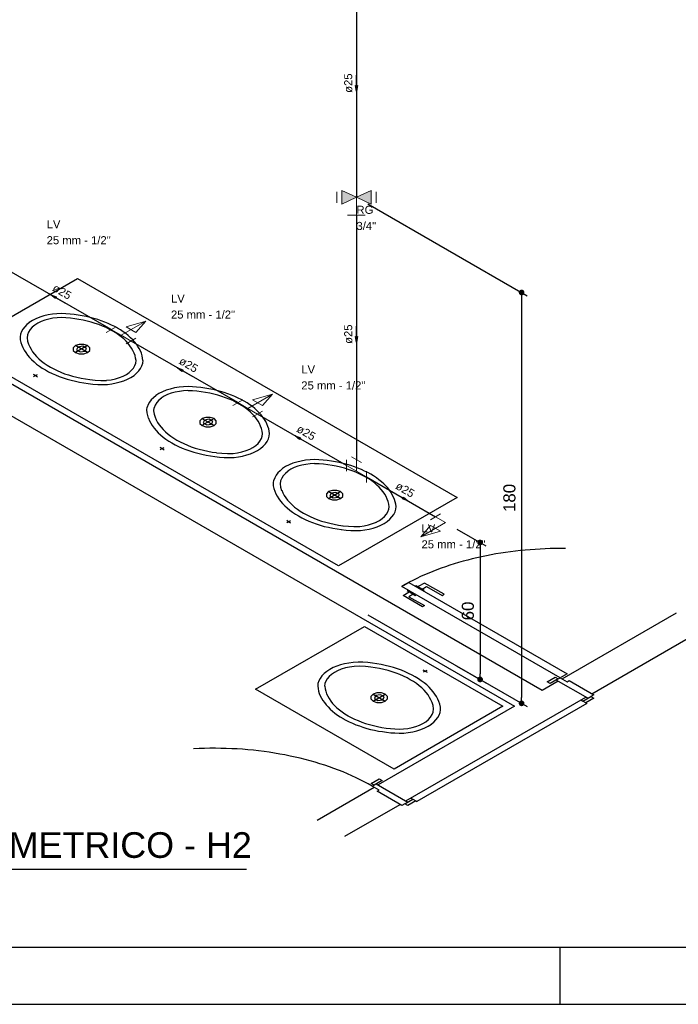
# Model space of a CAD drawing. Header units: millimetres. Extents: x 0 to 354, y 0 to 59.
# Tile 46 of 84: x 192 to 203, y 0 to 17. Entities that reach past the tile are written whole.
import ezdxf

# ---------------------------------------------------------------- set-up
doc = ezdxf.new("R2010")
doc.units = ezdxf.units.MM
for name, color, linetype, lineweight in [('AF-Conexões detalhe', 152, 'Continuous', 20), ('AF-Sentido tubo', 152, 'Continuous', 20), ('AF-Textos conexão', 1, 'Continuous', 20), ('AF-Textos tubo', 1, 'Continuous', 20), ('AF-Tubos detalhe', 152, 'Continuous', 30), ('AP-Colunas', 196, 'Continuous', 30), ('Simbolos', 3, 'Continuous', 20), ('SIMBOLOS INT', 1, 'Continuous', 30)]:
    doc.layers.add(name, color=color, linetype=linetype, lineweight=lineweight)
doc.styles.add('Arial', font='arial.ttf')
doc.styles.get("Standard").update_dxf_attribs({"font": 'arial.ttf'})
doc.dimstyles.get("Standard").update_dxf_attribs({"dimtxt": 0.18, "dimasz": 0.18, "dimexe": 0.18, "dimexo": 0.0625, "dimgap": 0.09, "dimtad": 0, "dimtih": 1, "dimtoh": 1, "dimdec": 4, "dimzin": 0, "dimdsep": 46, "dimtxsty": 'Standard', "dimcen": 0.09, "dimadec": 0, "dimazin": 0, "dimtfac": 1, "dimtdec": 4, "dimtofl": 0, "dimtmove": 0, "dimatfit": 3, "dimfxl": 1, "dimtolj": 1, "dimtzin": 0, "dimarcsym": 0})
doc.dimstyles.new('UM_25.000000', dxfattribs={"dimtxt": 0.18, "dimasz": 0.1, "dimexe": 0.1, "dimexo": 0.2, "dimgap": 0, "dimtad": 1, "dimtih": 1, "dimtoh": 1, "dimdec": 1, "dimlfac": 25, "dimzin": 0, "dimdsep": 46, "dimtxsty": 'Standard', "dimblk": 'CLOSED', "dimblk1": 'CLOSED', "dimblk2": 'CLOSED', "dimcen": 0.09, "dimdle": 0.1, "dimadec": 1, "dimazin": 2, "dimtfac": 1, "dimtdec": 4, "dimtofl": 0, "dimtmove": 0, "dimatfit": 3, "dimldrblk": 'CLOSED', "dimfxl": 1, "dimtolj": 1, "dimarcsym": 0})

# ---------------------------------------------------------------- blocks, each defined once
blk = doc.blocks.new('_DOT')
at = {"color": 0, "linetype": 'ByBlock', "lineweight": -2}
blk.add_line((-0.5, 0), (-1, 0), dxfattribs=at)
at = {"color": 0, "linetype": 'ByBlock', "const_width": 0.5}
blk.add_lwpolyline([(-0.25, 0, 1), (0.25, 0, 1)], format="xyb", close=True, dxfattribs=at)
blk = doc.blocks.new('*D8')
at = {"color": 0, "linetype": 'Continuous', "lineweight": -2, "transparency": 16777216}
for p, q in [((199.291, 8.328), (199.797, 8.036)), ((199.697, 7.994), (199.697, 5.794)), ((199.291, 5.928), (199.797, 5.636))]:
    blk.add_line(p, q, dxfattribs=at)
at = {"layer": 'Defpoints', "color": 0, "linetype": 'Continuous', "transparency": 16777216}
for p in [(199.091, 8.444), (199.091, 6.044), (199.697, 5.694)]:
    blk.add_point(p, dxfattribs=at)
at = {"color": 0, "linetype": 'Continuous', "lineweight": -2, "transparency": 16777216, "xscale": 0.1, "yscale": 0.1, "zscale": 0.1}
for p, rotation in [((199.697, 8.094), 90), ((199.697, 5.694), 270)]:
    blk.add_blockref('_DOT', p, dxfattribs=dict(at, rotation=rotation))
blk = doc.blocks.new('*D9')
at = {"color": 0, "linetype": 'Continuous', "lineweight": -2, "transparency": 16777216}
for p, q in [((197.732, 14.029), (200.525, 12.417)), ((200.425, 12.375), (200.425, 5.375)), ((197.732, 6.829), (200.525, 5.217))]:
    blk.add_line(p, q, dxfattribs=at)
at = {"layer": 'Defpoints', "color": 0, "linetype": 'Continuous', "transparency": 16777216}
for p in [(197.532, 14.145), (197.532, 6.945), (200.425, 5.275)]:
    blk.add_point(p, dxfattribs=at)
at = {"color": 0, "linetype": 'Continuous', "lineweight": -2, "transparency": 16777216, "xscale": 0.1, "yscale": 0.1, "zscale": 0.1}
for p, rotation in [((200.425, 12.475), 90), ((200.425, 5.275), 270)]:
    blk.add_blockref('_DOT', p, dxfattribs=dict(at, rotation=rotation))

msp = doc.modelspace()

# ---------------------------------------------------------------- hatches: boundary and pattern name
at = {"layer": 'Simbolos', "linetype": 'Continuous'}
for points in [[(197.5321, 14.1438), (197.2741, 14.2628), (197.2741, 14.0258)], [(197.7891, 14.2628), (197.7891, 14.0258), (197.5321, 14.1438)]]:
    msp.add_hatch(color=256, dxfattribs=at).paths.add_polyline_path(points)

# ---------------------------------------------------------------- linework, layer by layer
at = {"color": 1}
for p, q in [((200.7861, 5.5028), (191.4701, 10.8818)), ((190.9861, 10.6028), (200.3031, 5.2238)), ((198.3281, 7.3238), (198.4481, 7.3928)), ((201.1011, 5.7238), (198.3281, 7.3238)), ((198.4351, 7.2628), (198.4171, 7.2518)), ((198.4171, 7.2518), (198.4901, 7.2098)), ((198.4481, 7.3928), (201.2201, 5.7928)), ((198.5541, 7.3318), (198.5731, 7.3418)), ((198.5731, 7.3418), (198.6451, 7.2998)), ((198.7231, 7.3838), (198.6121, 7.3198)), ((198.6451, 7.2998), (198.7181, 7.2578)), ((198.6821, 7.2788), (198.7601, 7.3238)), ((198.7181, 7.2578), (198.7001, 7.2478)), ((199.0661, 7.1858), (198.7231, 7.3838)), ((198.7601, 7.3238), (199.0331, 7.1668)), ((198.3471, 7.1668), (198.4561, 7.2298)), ((198.6901, 6.9688), (198.3471, 7.1668)), ((198.5261, 7.1888), (198.4481, 7.1438)), ((198.4481, 7.1438), (198.7211, 6.9868)), ((198.4901, 7.2098), (198.5621, 7.1678)), ((198.5621, 7.1678), (198.5801, 7.1788)), ((199.0331, 7.1668), (199.0661, 7.1858)), ((198.7211, 6.9868), (198.6901, 6.9688)), ((201.1341, 5.7038), (203.1401, 6.8618)), ((201.6541, 5.4428), (203.6261, 6.5818)), ((200.8751, 5.6528), (201.0121, 5.7328)), ((201.0641, 5.7028), (200.9271, 5.6228)), ((201.0121, 5.7328), (201.0641, 5.7028)), ((201.0641, 5.7028), (201.1011, 5.7238)), ((201.2201, 5.7928), (201.1011, 5.7238)), ((201.1011, 5.7238), (201.2231, 5.6528)), ((201.0641, 5.6638), (200.7861, 5.5028)), ((200.9271, 5.6228), (200.8751, 5.6528)), ((201.5841, 5.3638), (201.0301, 5.6828)), ((201.2231, 5.6528), (201.2561, 5.6728)), ((201.2561, 5.6728), (201.6881, 5.4238)), ((198.3991, 3.5638), (201.5501, 5.3828)), ((201.4981, 5.3138), (201.6361, 5.3938)), ((201.6881, 5.3638), (201.5501, 5.2838)), ((201.6881, 5.4238), (201.6361, 5.3938)), ((201.6361, 5.3938), (201.6881, 5.3638)), ((200.3031, 5.2238), (197.9131, 3.8438)), ((201.5681, 5.2738), (198.5881, 3.5528)), ((201.4641, 5.3338), (201.4981, 5.3138)), ((201.5501, 5.2838), (201.4981, 5.3138)), ((201.5501, 5.2838), (201.5681, 5.2738)), ((196.8441, 3.2278), (197.8431, 3.8038)), ((197.7911, 3.8728), (197.9311, 3.9538)), ((197.8431, 3.8428), (197.7911, 3.8728)), ((197.8091, 3.8228), (197.8431, 3.8428)), ((197.9311, 3.7528), (197.8091, 3.8228)), ((197.9831, 3.9238), (197.8431, 3.8428)), ((197.8791, 3.8638), (198.4321, 3.5438)), ((197.9311, 3.9538), (197.9831, 3.9238)), ((197.8971, 3.7328), (197.9311, 3.7528)), ((198.3281, 3.4838), (197.8971, 3.7328)), ((197.3301, 2.9468), (198.2951, 3.5038)), ((198.3801, 3.5138), (198.3281, 3.4838)), ((198.3801, 3.5138), (198.5181, 3.5938)), ((198.4321, 3.4838), (198.3801, 3.5138)), ((198.5701, 3.5638), (198.4321, 3.4838)), ((198.4841, 3.6128), (198.5181, 3.5938)), ((198.5181, 3.5938), (198.5701, 3.5638)), ((198.5701, 3.5638), (198.5881, 3.5528)), ((201.1, 0), (201.1, 1))]:
    msp.add_line(p, q, dxfattribs=at)
at = {"color": 2}
msp.add_line((187.0547, 2.3665), (195.6024, 2.3665), dxfattribs=at)
msp.add_lwpolyline([(180, 59.4), (180, 0), (264.1, 0), (264.1, 59.4)], close=True, dxfattribs=at)
at = {"color": 6}
msp.add_lwpolyline([(182.5, 58.4), (182.5, 1), (263.1, 1), (263.1, 58.4)], close=True, dxfattribs=at)
at = {"color": 1}
for points in [[(201.1911, 7.9878), (201.1031, 7.9878), (201.0151, 7.9878), (200.9271, 7.9858), (200.8391, 7.9828), (200.7521, 7.9788), (200.6641, 7.9738), (200.5771, 7.9678), (200.4891, 7.9608), (200.4031, 7.9518), (200.3161, 7.9428), (200.2301, 7.9318), (200.1451, 7.9198), (200.0591, 7.9068), (199.9751, 7.8928), (199.8911, 7.8778), (199.8071, 7.8618), (199.7241, 7.8448), (199.6421, 7.8258), (199.5611, 7.8068), (199.4801, 7.7868), (199.4011, 7.7648), (199.3221, 7.7428), (199.2441, 7.7188), (199.1671, 7.6938), (199.0911, 7.6688), (199.0151, 7.6418), (198.9411, 7.6148), (198.8681, 7.5858), (198.7971, 7.5568), (198.7261, 7.5268), (198.6561, 7.4958), (198.5881, 7.4628), (198.5211, 7.4298), (198.4561, 7.3968), (198.3911, 7.3618), (198.3281, 7.3258)], [(197.8071, 3.8238), (197.7391, 3.8618), (197.6691, 3.8998), (197.5971, 3.9358), (197.5241, 3.9718), (197.4501, 4.0058), (197.3741, 4.0398), (197.2971, 4.0718), (197.2181, 4.1028), (197.1381, 4.1328), (197.0571, 4.1618), (196.9751, 4.1898), (196.8911, 4.2168), (196.8071, 4.2428), (196.7211, 4.2668), (196.6351, 4.2898), (196.5471, 4.3118), (196.4591, 4.3328), (196.3691, 4.3518), (196.2791, 4.3698), (196.1881, 4.3868), (196.0971, 4.4018), (196.0041, 4.4168), (195.9121, 4.4298), (195.8181, 4.4408), (195.7251, 4.4518), (195.6311, 4.4608), (195.5361, 4.4688), (195.4411, 4.4748), (195.3461, 4.4798), (195.2511, 4.4838), (195.1561, 4.4858), (195.0601, 4.4868), (194.9651, 4.4868), (194.8691, 4.4848), (194.7741, 4.4818), (194.6791, 4.4778)]]:
    msp.add_lwpolyline(points, dxfattribs=at)
at = {"layer": 'AF-Conexões detalhe', "linetype": 'Continuous'}
for p, q in [((193.4091, 11.7248), (193.8421, 11.9748)), ((193.4961, 11.8748), (193.8421, 11.9748)), ((193.6691, 11.7748), (193.8421, 11.9748)), ((193.1491, 11.7748), (193.3221, 11.8748)), ((193.4091, 11.7248), (193.2361, 11.8248)), ((193.4961, 11.8748), (193.6691, 11.7748)), ((193.4091, 11.7248), (193.5821, 11.6248)), ((193.6691, 11.6748), (193.4961, 11.5748)), ((195.3671, 10.4948), (195.5401, 10.5948)), ((195.6261, 10.4448), (195.4531, 10.5448)), ((195.6261, 10.4448), (196.0591, 10.6948)), ((195.7131, 10.5948), (196.0591, 10.6948)), ((195.7131, 10.5948), (195.8861, 10.4948)), ((195.8861, 10.4948), (196.0591, 10.6948)), ((195.6261, 10.4448), (195.8001, 10.3448)), ((195.8861, 10.3948), (195.7131, 10.2948)), ((197.3581, 9.5448), (197.3581, 9.3448)), ((197.4451, 9.5948), (197.6181, 9.4948)), ((197.5321, 9.3448), (197.5321, 9.5448)), ((197.5321, 9.3448), (197.3581, 9.4448)), ((197.5321, 9.3448), (197.7051, 9.2448)), ((197.7051, 9.3448), (197.7051, 9.1448)), ((198.8311, 8.4938), (199.0041, 8.5938)), ((199.0911, 8.4438), (198.9181, 8.5438)), ((199.0911, 8.4438), (198.6581, 8.1938)), ((198.8311, 8.3938), (198.6581, 8.1938)), ((199.0041, 8.2938), (198.6581, 8.1938)), ((198.8311, 8.3938), (199.0041, 8.2938))]:
    msp.add_line(p, q, dxfattribs=at)
at = {"layer": 'AF-Tubos detalhe'}
for p, q in [((197.5321, 17.9448), (197.5321, 14.1448)), ((197.5321, 13.8328), (197.5321, 9.5448)), ((193.2361, 11.8248), (191.3651, 12.9048)), ((195.4531, 10.5448), (193.5821, 11.6248)), ((197.3581, 9.4448), (195.8001, 10.3448)), ((197.7051, 9.2448), (198.9181, 8.5438))]:
    msp.add_line(p, q, dxfattribs=at)
at = {"layer": 'AP-Colunas'}
for points in [[(190.5681, 11.5228), (192.6461, 12.7228), (199.2971, 8.8828), (197.2191, 7.6828), (190.5681, 11.5228)], [(200.0951, 5.2238), (198.1901, 4.1238), (195.7651, 5.5238), (197.6701, 6.6238), (200.0951, 5.2238)]]:
    msp.add_lwpolyline(points, close=True, dxfattribs=at)
at = {"layer": 'Simbolos'}
for p, q in [((197.1851, 14.2398), (197.1851, 14.0498)), ((197.2741, 14.2628), (197.2741, 14.0258)), ((197.2741, 14.2628), (197.5321, 14.1438)), ((197.7891, 14.2628), (197.5321, 14.1438)), ((197.7891, 14.2628), (197.7891, 14.0258)), ((197.8781, 14.2398), (197.8781, 14.0498)), ((197.2741, 14.0258), (197.5321, 14.1438)), ((197.7891, 14.0258), (197.5321, 14.1448)), ((197.5321, 14.1438), (197.5321, 13.8328)), ((197.3771, 13.8328), (197.6861, 13.8328))]:
    msp.add_line(p, q, dxfattribs=at)
at = {"layer": 'SIMBOLOS INT', "linetype": 'Continuous'}
for p, q in [((192.8211, 11.5448), (192.6081, 11.4218)), ((192.8211, 11.4218), (192.6101, 11.5438)), ((191.9091, 11.0188), (191.8751, 11.0378)), ((191.9091, 11.0188), (191.8751, 10.9988)), ((191.9091, 11.0188), (191.9431, 11.0378)), ((191.9091, 11.0188), (191.9431, 10.9988)), ((195.0381, 10.2648), (194.8251, 10.1418)), ((195.0381, 10.1418), (194.8281, 10.2638)), ((194.1261, 9.7388), (194.0921, 9.7578)), ((194.1261, 9.7388), (194.0921, 9.7188)), ((194.1261, 9.7388), (194.1601, 9.7578)), ((194.1261, 9.7388), (194.1601, 9.7188)), ((197.2551, 8.9848), (197.0421, 8.8618)), ((197.2551, 8.8618), (197.0451, 8.9838)), ((196.3431, 8.4588), (196.3091, 8.4778)), ((196.3431, 8.4588), (196.3091, 8.4388)), ((196.3431, 8.4588), (196.3771, 8.4778)), ((196.3431, 8.4588), (196.3771, 8.4388)), ((198.7351, 5.8388), (198.7021, 5.8588)), ((198.7351, 5.8388), (198.7021, 5.8198)), ((198.7351, 5.8388), (198.7691, 5.8588)), ((198.7351, 5.8388), (198.7691, 5.8198)), ((197.8241, 5.4358), (198.0341, 5.3138)), ((197.8241, 5.3128), (198.0371, 5.4358))]:
    msp.add_line(p, q, dxfattribs=at)
for points in [[(192.3661, 12.1058), (192.2851, 12.1028), (192.2061, 12.0948), (192.1281, 12.0818), (192.0531, 12.0638), (191.9821, 12.0418), (191.9161, 12.0148), (191.8551, 11.9838), (191.8001, 11.9498)], [(193.3491, 11.8488), (193.2961, 11.8778), (193.2411, 11.9058), (193.1841, 11.9328), (193.1241, 11.9578), (193.0621, 11.9808), (192.9981, 12.0018), (192.9331, 12.0208), (192.8661, 12.0388), (192.7981, 12.0538), (192.7281, 12.0678), (192.6571, 12.0798), (192.5861, 12.0888), (192.5141, 12.0968), (192.4411, 12.1028), (192.3671, 12.1058)], [(191.8041, 11.9488), (191.7591, 11.9118), (191.7201, 11.8728), (191.6891, 11.8318), (191.6641, 11.7898), (191.6481, 11.7458)], [(192.3631, 12.0358), (192.2871, 12.0318), (192.2121, 12.0228), (192.1401, 12.0088), (192.0711, 11.9898), (192.0071, 11.9658), (191.9481, 11.9378), (191.8961, 11.9058)], [(193.2621, 11.7988), (193.2061, 11.8298), (193.1471, 11.8598), (193.0851, 11.8868), (193.0211, 11.9118), (192.9551, 11.9348), (192.8861, 11.9558), (192.8161, 11.9738), (192.7431, 11.9908), (192.6701, 12.0038), (192.5951, 12.0158), (192.5191, 12.0248), (192.4421, 12.0308), (192.3651, 12.0348)], [(191.6451, 11.7458), (191.6391, 11.6968), (191.6411, 11.6478), (191.6511, 11.5988), (191.6681, 11.5518)], [(191.7661, 11.7358), (191.7611, 11.6798), (191.7681, 11.6228), (191.7871, 11.5678)], [(191.8991, 11.9048), (191.8531, 11.8658), (191.8161, 11.8248), (191.7881, 11.7808), (191.7691, 11.7358)], [(193.6701, 11.2818), (193.6631, 11.3258), (193.6521, 11.3708), (193.6361, 11.4148), (193.6161, 11.4578), (193.5921, 11.4998), (193.5641, 11.5418), (193.5321, 11.5828), (193.4961, 11.6228), (193.4561, 11.6608), (193.4121, 11.6978), (193.3651, 11.7338), (193.3151, 11.7678), (193.2611, 11.7998)], [(193.7921, 11.2828), (193.7861, 11.3258), (193.7771, 11.3678), (193.7631, 11.4098), (193.7471, 11.4508), (193.7261, 11.4918), (193.7031, 11.5318), (193.6761, 11.5708), (193.6451, 11.6098), (193.6121, 11.6478), (193.5751, 11.6838), (193.5351, 11.7198), (193.4921, 11.7548), (193.4461, 11.7878), (193.3981, 11.8198), (193.3471, 11.8498)], [(191.7881, 11.5688), (191.8071, 11.5238), (191.8311, 11.4798), (191.8591, 11.4368), (191.8921, 11.3938), (191.9281, 11.3528), (191.9691, 11.3128), (192.0131, 11.2748), (192.0621, 11.2378), (192.1141, 11.2028), (192.1691, 11.1688)], [(192.8201, 11.4228), (192.8591, 11.4608), (192.8591, 11.5058), (192.8201, 11.5448), (192.7531, 11.5668), (192.6761, 11.5668), (192.6091, 11.5448)], [(191.6691, 11.5528), (191.6881, 11.5088), (191.7111, 11.4648), (191.7381, 11.4218), (191.7681, 11.3798), (191.8031, 11.3388), (191.8411, 11.2988), (191.8831, 11.2598), (191.9281, 11.2218), (191.9771, 11.1858), (192.0281, 11.1518), (192.0831, 11.1188)], [(192.6091, 11.5448), (192.5701, 11.5058), (192.5701, 11.4608), (192.6091, 11.4228), (192.6761, 11.3998), (192.7531, 11.3998), (192.8201, 11.4228)], [(192.6521, 11.5198), (192.6291, 11.4708), (192.6921, 11.4348), (192.7771, 11.4478)], [(192.7771, 11.4478), (192.8001, 11.4968), (192.7371, 11.5328), (192.6521, 11.5198)], [(193.4451, 11.0108), (193.5011, 11.0408), (193.5501, 11.0748), (193.5911, 11.1118), (193.6241, 11.1518), (193.6491, 11.1938), (193.6641, 11.2368), (193.6701, 11.2808)], [(193.5221, 10.9558), (193.5811, 10.9878), (193.6351, 11.0228), (193.6811, 11.0608), (193.7201, 11.1018), (193.7511, 11.1448), (193.7731, 11.1898), (193.7871, 11.2358), (193.7931, 11.2828)], [(192.0821, 11.1188), (192.1391, 11.0878), (192.1991, 11.0578), (192.2611, 11.0298), (192.3261, 11.0038), (192.3941, 10.9788), (192.4631, 10.9568), (192.5341, 10.9368), (192.6071, 10.9198), (192.6821, 10.9038), (192.7571, 10.8908), (192.8341, 10.8798)], [(192.1701, 11.1688), (192.2271, 11.1368), (192.2881, 11.1068), (192.3521, 11.0788), (192.4191, 11.0528), (192.4881, 11.0298), (192.5591, 11.0088), (192.6331, 10.9898), (192.7081, 10.9738), (192.7841, 10.9598), (192.8621, 10.9488)], [(192.8321, 10.8788), (192.9151, 10.8698), (192.9991, 10.8638), (193.0841, 10.8628), (193.1681, 10.8658)], [(192.8601, 10.9478), (192.9561, 10.9378), (193.0531, 10.9338), (193.1511, 10.9358)], [(193.1531, 10.9368), (193.2321, 10.9468), (193.3081, 10.9638), (193.3801, 10.9848), (193.4461, 11.0108)], [(193.1711, 10.8658), (193.2471, 10.8758), (193.3211, 10.8898), (193.3921, 10.9078), (193.4591, 10.9298), (193.5231, 10.9558)], [(194.5831, 10.8258), (194.5021, 10.8228), (194.4231, 10.8148), (194.3451, 10.8018), (194.2701, 10.7838), (194.1991, 10.7618), (194.1331, 10.7348), (194.0721, 10.7038), (194.0171, 10.6698)], [(194.5801, 10.7558), (194.5041, 10.7518), (194.4291, 10.7428), (194.3571, 10.7288), (194.2881, 10.7098), (194.2241, 10.6858), (194.1651, 10.6578), (194.1131, 10.6258)], [(195.4791, 10.5188), (195.4231, 10.5498), (195.3641, 10.5798), (195.3031, 10.6068), (195.2381, 10.6318), (195.1721, 10.6548), (195.1031, 10.6758), (195.0331, 10.6938), (194.9601, 10.7108), (194.8871, 10.7238), (194.8121, 10.7358), (194.7361, 10.7448), (194.6591, 10.7508), (194.5821, 10.7548)], [(195.5661, 10.5688), (195.5131, 10.5978), (195.4581, 10.6258), (195.4011, 10.6528), (195.3411, 10.6778), (195.2791, 10.7008), (195.2151, 10.7218), (195.1501, 10.7408), (195.0831, 10.7588), (195.0151, 10.7738), (194.9451, 10.7878), (194.8751, 10.7998), (194.8031, 10.8088), (194.7311, 10.8168), (194.6581, 10.8228), (194.5841, 10.8258)], [(194.0211, 10.6688), (193.9761, 10.6318), (193.9371, 10.5928), (193.9061, 10.5518), (193.8821, 10.5098), (193.8651, 10.4658)], [(194.1161, 10.6248), (194.0701, 10.5858), (194.0331, 10.5448), (194.0051, 10.5008), (193.9861, 10.4558)], [(196.0091, 10.0028), (196.0031, 10.0458), (195.9941, 10.0878), (195.9801, 10.1298), (195.9641, 10.1708), (195.9431, 10.2118), (195.9201, 10.2518), (195.8931, 10.2908), (195.8621, 10.3298), (195.8291, 10.3678), (195.7921, 10.4038), (195.7521, 10.4398), (195.7091, 10.4748), (195.6641, 10.5078), (195.6151, 10.5398), (195.5641, 10.5698)], [(193.8621, 10.4658), (193.8561, 10.4168), (193.8581, 10.3678), (193.8681, 10.3188), (193.8851, 10.2718)], [(193.9831, 10.4558), (193.9781, 10.3998), (193.9851, 10.3428), (194.0041, 10.2878)], [(195.8871, 10.0018), (195.8801, 10.0458), (195.8691, 10.0908), (195.8531, 10.1348), (195.8331, 10.1778), (195.8091, 10.2198), (195.7811, 10.2618), (195.7491, 10.3028), (195.7131, 10.3428), (195.6731, 10.3808), (195.6291, 10.4178), (195.5821, 10.4538), (195.5321, 10.4878), (195.4781, 10.5198)], [(193.8861, 10.2728), (193.9051, 10.2288), (193.9281, 10.1848), (193.9551, 10.1418), (193.9851, 10.0998), (194.0201, 10.0588), (194.0581, 10.0188), (194.1001, 9.9798), (194.1451, 9.9418), (194.1941, 9.9058), (194.2451, 9.8718), (194.3001, 9.8388)], [(194.0051, 10.2888), (194.0241, 10.2438), (194.0481, 10.1998), (194.0761, 10.1568), (194.1091, 10.1138), (194.1451, 10.0728), (194.1861, 10.0328), (194.2301, 9.9948), (194.2791, 9.9578), (194.3311, 9.9228), (194.3861, 9.8888)], [(194.8261, 10.2648), (194.7871, 10.2258), (194.7871, 10.1808), (194.8261, 10.1428), (194.8931, 10.1198), (194.9701, 10.1198), (195.0371, 10.1428)], [(195.0371, 10.1428), (195.0761, 10.1808), (195.0761, 10.2258), (195.0371, 10.2648), (194.9701, 10.2868), (194.8931, 10.2868), (194.8261, 10.2648)], [(194.8691, 10.2398), (194.8461, 10.1908), (194.9091, 10.1548), (194.9941, 10.1678)], [(194.9941, 10.1678), (195.0171, 10.2168), (194.9541, 10.2528), (194.8691, 10.2398)], [(194.2991, 9.8388), (194.3561, 9.8078), (194.4161, 9.7778), (194.4791, 9.7498), (194.5431, 9.7238), (194.6111, 9.6988), (194.6801, 9.6768), (194.7511, 9.6568), (194.8241, 9.6398), (194.8991, 9.6238), (194.9741, 9.6108), (195.0511, 9.5998)], [(194.3871, 9.8888), (194.4441, 9.8568), (194.5051, 9.8268), (194.5691, 9.7988), (194.6361, 9.7728), (194.7051, 9.7498), (194.7761, 9.7288), (194.8501, 9.7098), (194.9251, 9.6938), (195.0021, 9.6798), (195.0791, 9.6688)], [(195.6621, 9.7308), (195.7181, 9.7608), (195.7671, 9.7948), (195.8081, 9.8318), (195.8411, 9.8718), (195.8661, 9.9138), (195.8811, 9.9568), (195.8871, 10.0008)], [(195.7391, 9.6758), (195.7981, 9.7078), (195.8521, 9.7428), (195.8981, 9.7808), (195.9371, 9.8218), (195.9681, 9.8648), (195.9901, 9.9098), (196.0051, 9.9558), (196.0101, 10.0028)], [(195.0771, 9.6678), (195.1731, 9.6578), (195.2711, 9.6538), (195.3681, 9.6558)], [(195.3711, 9.6558), (195.4491, 9.6668), (195.5251, 9.6838), (195.5971, 9.7048), (195.6631, 9.7308)], [(195.3881, 9.5858), (195.4641, 9.5958), (195.5381, 9.6098), (195.6091, 9.6278), (195.6761, 9.6498), (195.7401, 9.6758)], [(195.0491, 9.5988), (195.1321, 9.5898), (195.2161, 9.5838), (195.3011, 9.5828), (195.3851, 9.5858)], [(196.8001, 9.5458), (196.7191, 9.5428), (196.6401, 9.5348), (196.5621, 9.5218), (196.4871, 9.5038), (196.4161, 9.4818), (196.3501, 9.4548), (196.2891, 9.4238), (196.2341, 9.3898)], [(197.7831, 9.2888), (197.7301, 9.3178), (197.6751, 9.3458), (197.6181, 9.3728), (197.5581, 9.3978), (197.4961, 9.4208), (197.4321, 9.4418), (197.3671, 9.4608), (197.3001, 9.4788), (197.2321, 9.4938), (197.1621, 9.5078), (197.0921, 9.5198), (197.0201, 9.5288), (196.9481, 9.5368), (196.8751, 9.5428), (196.8021, 9.5458)], [(196.2381, 9.3888), (196.1931, 9.3518), (196.1541, 9.3128), (196.1231, 9.2718), (196.0991, 9.2298), (196.0821, 9.1858)], [(196.3331, 9.3448), (196.2871, 9.3058), (196.2501, 9.2648), (196.2221, 9.2208), (196.2031, 9.1758)], [(196.7971, 9.4758), (196.7211, 9.4718), (196.6461, 9.4628), (196.5741, 9.4488), (196.5051, 9.4298), (196.4411, 9.4058), (196.3821, 9.3778), (196.3301, 9.3458)], [(197.6961, 9.2388), (197.6401, 9.2698), (197.5811, 9.2998), (197.5201, 9.3268), (197.4551, 9.3518), (197.3891, 9.3748), (197.3201, 9.3958), (197.2501, 9.4138), (197.1771, 9.4308), (197.1041, 9.4438), (197.0291, 9.4558), (196.9531, 9.4648), (196.8761, 9.4708), (196.7991, 9.4748)], [(196.0791, 9.1858), (196.0731, 9.1368), (196.0751, 9.0878), (196.0851, 9.0388), (196.1021, 8.9918)], [(196.2001, 9.1758), (196.1951, 9.1198), (196.2021, 9.0628), (196.2211, 9.0078)], [(198.1041, 8.7218), (198.0971, 8.7658), (198.0861, 8.8108), (198.0701, 8.8548), (198.0501, 8.8978), (198.0261, 8.9398), (197.9981, 8.9818), (197.9661, 9.0228), (197.9301, 9.0628), (197.8901, 9.1008), (197.8461, 9.1378), (197.7991, 9.1738), (197.7491, 9.2078), (197.6951, 9.2398)], [(198.2261, 8.7228), (198.2201, 8.7658), (198.2111, 8.8078), (198.1971, 8.8498), (198.1811, 8.8908), (198.1601, 8.9318), (198.1371, 8.9718), (198.1101, 9.0108), (198.0791, 9.0498), (198.0461, 9.0878), (198.0091, 9.1238), (197.9691, 9.1598), (197.9261, 9.1948), (197.8811, 9.2278), (197.8321, 9.2598), (197.7811, 9.2898)], [(196.1031, 8.9928), (196.1221, 8.9488), (196.1451, 8.9048), (196.1721, 8.8618), (196.2021, 8.8198), (196.2371, 8.7788), (196.2751, 8.7388), (196.3171, 8.6998), (196.3621, 8.6618), (196.4111, 8.6258), (196.4631, 8.5918), (196.5171, 8.5588)], [(196.2221, 9.0088), (196.2411, 8.9638), (196.2651, 8.9198), (196.2931, 8.8768), (196.3261, 8.8338), (196.3621, 8.7928), (196.4031, 8.7528), (196.4471, 8.7148), (196.4961, 8.6778), (196.5481, 8.6428), (196.6031, 8.6088)], [(197.0431, 8.9848), (197.0041, 8.9458), (197.0041, 8.9008), (197.0431, 8.8628), (197.1101, 8.8398), (197.1871, 8.8398), (197.2541, 8.8628)], [(197.2541, 8.8628), (197.2931, 8.9008), (197.2931, 8.9458), (197.2541, 8.9848), (197.1871, 9.0068), (197.1101, 9.0068), (197.0431, 8.9848)], [(197.0861, 8.9598), (197.0631, 8.9108), (197.1261, 8.8748), (197.2111, 8.8878)], [(197.2111, 8.8878), (197.2341, 8.9368), (197.1711, 8.9728), (197.0861, 8.9598)], [(197.8791, 8.4508), (197.9351, 8.4808), (197.9841, 8.5148), (198.0251, 8.5518), (198.0581, 8.5918), (198.0831, 8.6338), (198.0981, 8.6768), (198.1041, 8.7208)], [(197.9561, 8.3958), (198.0161, 8.4268), (198.0691, 8.4628), (198.1151, 8.5008), (198.1541, 8.5418), (198.1851, 8.5848), (198.2081, 8.6298), (198.2221, 8.6758), (198.2271, 8.7228)], [(196.5161, 8.5588), (196.5731, 8.5278), (196.6331, 8.4978), (196.6961, 8.4698), (196.7611, 8.4438), (196.8281, 8.4188), (196.8971, 8.3968), (196.9681, 8.3768), (197.0411, 8.3598), (197.1161, 8.3438), (197.1911, 8.3308), (197.2681, 8.3198)], [(196.6041, 8.6088), (196.6611, 8.5768), (196.7231, 8.5468), (196.7861, 8.5188), (196.8531, 8.4928), (196.9221, 8.4698), (196.9941, 8.4488), (197.0671, 8.4298), (197.1421, 8.4138), (197.2191, 8.3998), (197.2961, 8.3888)], [(197.2661, 8.3188), (197.3491, 8.3098), (197.4331, 8.3038), (197.5181, 8.3028), (197.6021, 8.3058)], [(197.2941, 8.3878), (197.3901, 8.3778), (197.4881, 8.3738), (197.5851, 8.3758)], [(197.5881, 8.3758), (197.6661, 8.3868), (197.7421, 8.4038), (197.8141, 8.4248), (197.8801, 8.4508)], [(197.6051, 8.3058), (197.6811, 8.3158), (197.7551, 8.3298), (197.8261, 8.3478), (197.8941, 8.3698), (197.9571, 8.3958)], [(197.1231, 5.9018), (197.0631, 5.8708), (197.0101, 5.8358), (196.9631, 5.7968), (196.9251, 5.7558), (196.8941, 5.7128), (196.8711, 5.6678), (196.8571, 5.6218), (196.8521, 5.5758)], [(197.4741, 5.9918), (197.3981, 5.9818), (197.3241, 5.9678), (197.2531, 5.9498), (197.1851, 5.9278), (197.1221, 5.9018)], [(197.4911, 5.9218), (197.4121, 5.9108), (197.3371, 5.8948), (197.2651, 5.8728), (197.1981, 5.8468)], [(197.8131, 5.9788), (197.7301, 5.9888), (197.6451, 5.9938), (197.5611, 5.9948), (197.4761, 5.9918)], [(197.7841, 5.9098), (197.6881, 5.9208), (197.5911, 5.9248), (197.4931, 5.9218)], [(198.4751, 5.6888), (198.4171, 5.7208), (198.3561, 5.7508), (198.2921, 5.7788), (198.2261, 5.8048), (198.1561, 5.8278), (198.0851, 5.8498), (198.0121, 5.8678), (197.9371, 5.8838), (197.8601, 5.8978), (197.7821, 5.9088)], [(198.5621, 5.7388), (198.5051, 5.7708), (198.4451, 5.7998), (198.3831, 5.8288), (198.3181, 5.8548), (198.2511, 5.8788), (198.1821, 5.9008), (198.1101, 5.9208), (198.0371, 5.9378), (197.9631, 5.9538), (197.8871, 5.9668), (197.8101, 5.9778)], [(197.1991, 5.8468), (197.1441, 5.8168), (197.0951, 5.7828), (197.0531, 5.7458), (197.0201, 5.7058), (196.9961, 5.6638), (196.9801, 5.6208), (196.9741, 5.5768)], [(198.9751, 5.3048), (198.9571, 5.3498), (198.9341, 5.3928), (198.9071, 5.4358), (198.8761, 5.4788), (198.8421, 5.5198), (198.8041, 5.5598), (198.7621, 5.5978), (198.7171, 5.6358), (198.6681, 5.6718), (198.6161, 5.7068), (198.5611, 5.7388)], [(196.8521, 5.5748), (196.8581, 5.5328), (196.8681, 5.4898), (196.8811, 5.4488), (196.8981, 5.4068), (196.9181, 5.3668), (196.9421, 5.3258), (196.9691, 5.2868), (196.9991, 5.2478), (197.0331, 5.2108), (197.0701, 5.1738), (197.1091, 5.1378), (197.1521, 5.1038), (197.1981, 5.0698), (197.2461, 5.0378), (197.2981, 5.0078)], [(196.9751, 5.5758), (196.9821, 5.5318), (196.9931, 5.4878), (197.0081, 5.4438), (197.0281, 5.3998), (197.0521, 5.3578), (197.0801, 5.3158), (197.1131, 5.2748), (197.1491, 5.2358), (197.1891, 5.1968), (197.2321, 5.1598), (197.2791, 5.1248), (197.3301, 5.0908), (197.3841, 5.0578)], [(198.8561, 5.2888), (198.8371, 5.3338), (198.8131, 5.3778), (198.7851, 5.4218), (198.7531, 5.4638), (198.7161, 5.5048), (198.6761, 5.5448), (198.6311, 5.5838), (198.5831, 5.6198), (198.5311, 5.6558), (198.4751, 5.6888)], [(197.8241, 5.4348), (197.7861, 5.3968), (197.7861, 5.3518), (197.8241, 5.3128), (197.8911, 5.2908), (197.9691, 5.2908), (198.0361, 5.3128)], [(198.0361, 5.3128), (198.0741, 5.3518), (198.0741, 5.3968), (198.0361, 5.4348), (197.9691, 5.4578), (197.8911, 5.4578), (197.8241, 5.4348)], [(197.8681, 5.4098), (197.8451, 5.3608), (197.9071, 5.3248), (197.9921, 5.3378)], [(197.9921, 5.3378), (198.0151, 5.3878), (197.9531, 5.4238), (197.8681, 5.4098)], [(198.8781, 5.1218), (198.8831, 5.1788), (198.8761, 5.2348), (198.8581, 5.2898)], [(199.0001, 5.1128), (199.0051, 5.1608), (199.0031, 5.2098), (198.9941, 5.2588), (198.9771, 5.3068)], [(197.2951, 5.0088), (197.3481, 4.9798), (197.4031, 4.9518), (197.4611, 4.9248), (197.5211, 4.9008), (197.5821, 4.8778), (197.6461, 4.8558), (197.7111, 4.8368), (197.7781, 4.8188), (197.8471, 4.8038), (197.9161, 4.7898), (197.9871, 4.7788), (198.0591, 4.7688), (198.1311, 4.7608), (198.2041, 4.7558), (198.2771, 4.7518)], [(197.3831, 5.0588), (197.4391, 5.0278), (197.4971, 4.9988), (197.5591, 4.9718), (197.6231, 4.9458), (197.6901, 4.9228), (197.7581, 4.9018), (197.8291, 4.8838), (197.9011, 4.8678), (197.9751, 4.8538), (198.0501, 4.8418), (198.1261, 4.8328), (198.2031, 4.8268), (198.2801, 4.8228)], [(198.7451, 4.9528), (198.7911, 4.9918), (198.8291, 5.0328), (198.8571, 5.0768), (198.8751, 5.1218)], [(198.8411, 4.9088), (198.8861, 4.9458), (198.9241, 4.9848), (198.9561, 5.0258), (198.9801, 5.0688), (198.9971, 5.1128)], [(198.2781, 4.7518), (198.3591, 4.7548), (198.4391, 4.7628), (198.5171, 4.7758), (198.5911, 4.7938), (198.6621, 4.8158), (198.7291, 4.8428), (198.7901, 4.8738), (198.8441, 4.9078)], [(198.2811, 4.8228), (198.3571, 4.8258), (198.4321, 4.8348), (198.5051, 4.8488), (198.5741, 4.8678), (198.6381, 4.8918), (198.6971, 4.9198), (198.7491, 4.9528)]]:
    msp.add_lwpolyline(points, dxfattribs=at)

# ---------------------------------------------------------------- texts
at = {"color": 6}
msp.add_text('DETALHE ISOMETRICO - H2', height=0.45, dxfattribs=at).set_placement((187.2817, 2.5665))
at = {"char_height": 0.2118, "attachment_point": 8, "rotation": 90.00021, "line_spacing_factor": 0.9, "style": 'Arial'}
for s, insert, width in [('180', (200.3192, 8.8745), 1.033038), ('60', (199.5912, 6.8939), 0.702025)]:
    msp.add_mtext(s, dxfattribs=dict(at, insert=insert, width=width))
at = {"layer": 'AF-Textos conexão', "char_height": 0.1412, "attachment_point": 7, "line_spacing_factor": 0.798, "style": 'Arial'}
for s, insert, width in [('RG', (197.5321, 13.8524), 0.589703), ('LV', (192.1041, 13.6014), 0.482135), ('3/4"', (197.5321, 13.5694), 0.687666), ('25 mm - 1/2"', (192.1041, 13.3194), 2.241638), ('LV', (194.2821, 12.2984), 0.482135), ('25 mm - 1/2"', (194.2821, 12.0164), 2.241638), ('LV', (196.5651, 11.0564), 0.482135), ('25 mm - 1/2"', (196.5651, 10.7744), 2.241638), ('LV', (198.6711, 8.2724), 0.482135), ('25 mm - 1/2"', (198.6711, 7.9894), 2.241638)]:
    msp.add_mtext(s, dxfattribs=dict(at, insert=insert, width=width))
at = {"layer": 'AF-Textos tubo', "char_height": 0.1412, "width": 0.678062, "attachment_point": 8, "line_spacing_factor": 0.798, "style": 'Arial'}
for insert, rotation in [((197.4615, 16.1448), 90.00021), ((192.3364, 12.4262), 329.99993), ((197.4615, 11.7448), 90.00021), ((194.5534, 11.1462), 329.99993), ((196.6144, 9.9562), 329.99993), ((198.3474, 8.9562), 329.99993)]:
    msp.add_mtext('ø25', dxfattribs=dict(at, insert=insert, rotation=rotation))

# ---------------------------------------------------------------- dimensions: what is measured, and where the dimension line sits
at = {"linetype": 'Continuous'}
for base, p1, p2, picture, middle in [((200.4251, 5.2745), (197.5321, 14.1448), (197.5321, 6.9448), '*D9', (200.2133, 8.8745)), ((199.6971, 5.6939), (199.0911, 8.4438), (199.0911, 6.0438), '*D8', (199.4853, 6.8939))]:
    dim = msp.add_linear_dim(base=base, p1=p1, p2=p2, angle=90, text=' ', dimstyle='UM_25.000000', override={"dimtxt": 0.2118, "dimasz": 0.1, "dimexe": 0.1, "dimexo": 0.2, "dimtad": 1, "dimtih": 0, "dimtoh": 0, "dimdec": 1, "dimlfac": 25, "dimzin": 8, "dimtxsty": 'Arial', "dimblk": 'DOT', "dimblk1": 'DOT', "dimblk2": 'DOT', "dimsah": 1, "dimdle": 0.1, "dimse1": 0, "dimse2": 0, "dimclrt": 256, "dimadec": 1, "dimazin": 3, "dimtmove": 2, "dimldrblk": 'DOT'}, dxfattribs=at)
    dim.commit()
    dim.dimension.update_dxf_attribs({"geometry": picture, "text_midpoint": middle, "dimtype": 160, "text_rotation": 90})

# ---------------------------------------------------------------- leaders
at = {"layer": 'AF-Sentido tubo'}
for points in [[(197.5321, 16.0028), (197.5321, 16.2858)], [(192.1781, 12.4348), (192.4231, 12.2938)], [(197.5321, 11.6028), (197.5321, 11.8858)], [(194.3951, 11.1548), (194.6401, 11.0138)], [(196.4571, 9.9648), (196.7011, 9.8238)], [(198.4341, 8.8238), (198.1891, 8.9648)]]:
    msp.add_leader(points, dimstyle='Standard', override={"dimasz": 0.1, "dimldrblk": 'CLOSED'}, dxfattribs=at)

doc.saveas('drawing.dxf')
